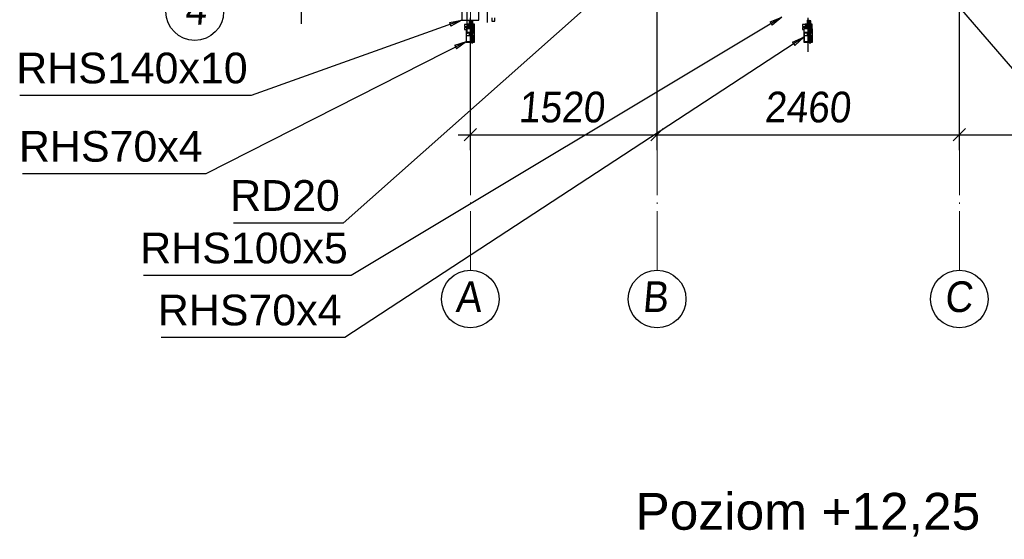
# Paper-space layout 'A0 Advance Steel' of a CAD drawing. Header units: millimetres. Extents: x 228 to 822, y 214 to 634.
# Tile 24 of 76: x 402 to 482, y 356 to 398. Entities that reach past the tile are written whole.
import ezdxf

# ---------------------------------------------------------------- set-up
doc = ezdxf.new("R2010")
doc.units = ezdxf.units.MM
doc.linetypes.add('ACAD_ISO04W100', pattern=[30, 24, -3, 0, -3])
doc.layers.get('0').update_dxf_attribs({"linetype": 'CONTINUOUS'})
for name, color, linetype in [('AS_Belki', 145, 'CONTINUOUS'), ('AS_Blachy', 30, 'CONTINUOUS'), ('AS_DIM_ON', 7, 'CONTINUOUS'), ('AS_Schody', 253, 'CONTINUOUS'), ('AS_Sruby', 9, 'CONTINUOUS')]:
    doc.layers.add(name, color=color, linetype=linetype)
doc.styles.add('Arial', font='arial.ttf')
doc.styles.add('ARIAL_1', font='arial.ttf', dxfattribs={"width": 0.9, "oblique": 5})

# ---------------------------------------------------------------- blocks, each defined once
blk = doc.blocks.new('324ewdsczxzxcz')
at = {"linetype": 'ACAD_ISO04W100', "lineweight": 5, "ltscale": 0.2}
for p, q in [((303.229, 244.968, -5394.472), (303.229, 340.131, -5394.472)), ((318.429, 244.968), (318.429, 340.131)), ((343.029, 244.968), (343.029, 340.131))]:
    blk.add_line(p, q, dxfattribs=at)
for centre in [(280.8, 266.018, -2641.446), (303.229, 242.62, -5394.472), (318.429, 242.62), (343.029, 242.62)]:
    blk.add_circle(centre, 2.347)
at = {"char_height": 2.5, "attachment_point": 1, "style": 'ARIAL_1'}
for s, insert in [('4', (279.981, 267.461, -2641.446)), ('A', (302.007, 244.064, -5394.472)), ('B', (317.207, 244.064)), ('C', (341.807, 244.063))]:
    blk.add_mtext_dynamic_manual_height_columns(s, width=4.31573, gutter_width=12.5, heights=[0], dxfattribs=dict(at, insert=insert))

psp = doc.layouts.new('A0 Advance Steel')

# ---------------------------------------------------------------- linework, layer by layer
at = {"color": 0, "linetype": 'ByBlock', "lineweight": -2}
for p, q in [((437.273, 397.779), (438.271, 397.959)), ((437.273, 397.779), (437.386, 397.465)), ((438.271, 397.959), (437.386, 397.465)), ((463.372, 397.837, -22603.847), (464.315, 398.209, -22603.847)), ((463.372, 397.837, -22603.847), (463.543, 397.552, -22603.847)), ((464.315, 398.209, -22603.847), (463.543, 397.552, -22603.847)), ((437.694, 395.919), (438.661, 396.224)), ((437.694, 395.919), (437.845, 395.622)), ((438.661, 396.224), (437.845, 395.622)), ((465.193, 396.167), (466.121, 396.575)), ((465.193, 396.167), (465.376, 395.888)), ((466.121, 396.575), (465.376, 395.888))]:
    psp.add_line(p, q, dxfattribs=at)
at = {"color": 7}
for points in [[(472.271, 420.218), (428.626, 381.442), (419.697, 381.442)], [(472.737, 406.005), (504.658, 369.037), (519.605, 369.037)], [(438.271, 397.959), (421.123, 391.818), (402.291, 391.818)], [(464.315, 398.209), (429.269, 377.169), (412.379, 377.169)], [(438.661, 396.224), (417.454, 385.445), (402.507, 385.445)], [(466.121, 396.575), (428.759, 372.122), (413.812, 372.122)]]:
    psp.add_lwpolyline(points, dxfattribs=at)
at = {"layer": 'AS_Belki', "linetype": 'Continuous', "ltscale": 0.15}
for p, q in [((438.271, 399.359), (438.271, 397.959)), ((439.671, 397.959), (439.671, 399.359)), ((438.271, 397.959), (439.671, 397.959)), ((439.041, 397.265), (438.621, 397.265)), ((438.621, 397.265), (438.621, 396.973)), ((438.621, 396.973), (439.041, 396.973)), ((438.621, 396.973), (438.621, 396.178)), ((438.661, 396.927), (439.041, 396.927)), ((438.661, 396.224), (438.661, 396.927)), ((439.041, 396.683), (438.661, 396.683)), ((439.041, 396.973), (439.041, 397.265)), ((439.041, 396.927), (439.041, 396.973)), ((439.041, 396.224), (439.041, 396.683)), ((439.321, 397.265), (439.221, 397.265)), ((439.221, 397.265), (439.221, 396.973)), ((439.221, 396.973), (439.321, 396.973)), ((439.221, 396.973), (439.221, 396.927)), ((439.221, 396.927), (439.281, 396.927)), ((439.281, 396.683), (439.221, 396.683)), ((439.221, 396.683), (439.221, 396.224)), ((439.281, 396.927), (439.281, 396.224)), ((439.321, 396.973), (439.321, 397.265)), ((439.321, 396.178), (439.321, 396.973)), ((466.541, 397.265), (466.121, 397.265)), ((466.121, 397.265), (466.121, 396.973)), ((466.121, 396.973), (466.541, 396.973)), ((466.121, 396.973), (466.121, 396.178)), ((466.161, 396.927), (466.541, 396.927)), ((466.161, 396.224), (466.161, 396.927)), ((466.541, 396.683), (466.161, 396.683)), ((466.541, 396.973), (466.541, 397.265)), ((466.541, 396.927), (466.541, 396.973)), ((466.541, 396.224), (466.541, 396.683)), ((466.821, 397.265), (466.721, 397.265)), ((466.721, 397.265), (466.721, 396.973)), ((466.721, 396.973), (466.821, 396.973)), ((466.721, 396.973), (466.721, 396.927)), ((466.721, 396.927), (466.781, 396.927)), ((466.781, 396.683), (466.721, 396.683)), ((466.721, 396.683), (466.721, 396.224)), ((466.781, 396.927), (466.781, 396.224)), ((466.821, 396.973), (466.821, 397.265)), ((466.821, 396.178), (466.821, 396.973)), ((438.621, 396.178), (439.041, 396.178)), ((438.661, 396.224), (439.041, 396.224)), ((439.041, 396.178), (439.041, 396.224)), ((439.221, 396.224), (439.281, 396.224)), ((439.221, 396.224), (439.221, 396.178)), ((439.221, 396.178), (439.321, 396.178)), ((466.121, 396.178), (466.541, 396.178)), ((466.161, 396.224), (466.541, 396.224)), ((466.541, 396.178), (466.541, 396.224)), ((466.721, 396.224), (466.781, 396.224)), ((466.721, 396.224), (466.721, 396.178)), ((466.721, 396.178), (466.821, 396.178))]:
    psp.add_line(p, q, dxfattribs=at)
at = {"layer": 'AS_Belki', "color": 10, "linetype": 'ACAD_ISO04W100', "ltscale": 0.15}
for points in [[(438.721, 396.859), (438.721, 399.359), (438.721, 400.659), (438.721, 403.159)], [(438.971, 395.393), (438.971, 396.575), (438.971, 396.956), (438.971, 398.139)], [(466.471, 395.393), (466.471, 396.575), (466.471, 396.956), (466.471, 398.139)]]:
    psp.add_lwpolyline(points, dxfattribs=at)
at = {"layer": 'AS_Blachy', "linetype": 'Continuous', "ltscale": 0.15}
for p, q in [((438.891, 397.468), (438.891, 397.959)), ((439.051, 397.959), (439.051, 397.55)), ((439.171, 397.9), (439.051, 397.9)), ((439.051, 397.55), (439.051, 397.468)), ((439.171, 397.029), (439.171, 397.9)), ((466.391, 397.959), (466.551, 397.959)), ((466.391, 397.959), (466.391, 397.468)), ((466.551, 397.959), (466.551, 397.55)), ((466.671, 397.9), (466.551, 397.9)), ((466.551, 397.55), (466.551, 397.468)), ((466.671, 397.029), (466.671, 397.9)), ((439.051, 397.468), (438.891, 397.468)), ((438.891, 397.265), (438.891, 397.468)), ((438.891, 396.683), (438.891, 396.927)), ((439.051, 397.468), (439.051, 397.408)), ((439.051, 397.408), (439.051, 397.029)), ((439.051, 397.029), (439.171, 397.029)), ((439.051, 397.029), (439.051, 396.121)), ((439.171, 396.121), (439.171, 397.029)), ((466.551, 397.468), (466.391, 397.468)), ((466.391, 397.468), (466.391, 397.265)), ((466.391, 396.927), (466.391, 396.683)), ((466.551, 397.468), (466.551, 397.408)), ((466.551, 397.408), (466.551, 397.029)), ((466.551, 397.029), (466.671, 397.029)), ((466.551, 397.029), (466.551, 396.121)), ((466.671, 396.121), (466.671, 397.029)), ((439.041, 396.479), (439.051, 396.479)), ((439.051, 396.121), (439.171, 396.121)), ((466.541, 396.479), (466.551, 396.479)), ((466.551, 396.121), (466.671, 396.121))]:
    psp.add_line(p, q, dxfattribs=at)
at = {"layer": 'AS_DIM_ON', "color": 8}
for p, q in [((425.221, 397.659), (425.221, 413.859)), ((454.171, 387.391), (454.171, 411.859)), ((478.771, 387.391), (478.771, 411.859)), ((438.971, 387.391), (438.971, 396.659)), ((437.971, 388.641), (454.171, 388.641)), ((454.171, 388.641), (478.771, 388.641)), ((478.771, 388.641), (494.971, 388.641))]:
    psp.add_line(p, q, dxfattribs=at)
at = {"layer": 'AS_DIM_ON', "color": 8, "linetype": 'ByBlock', "lineweight": -2}
for p, q in [((439.471, 389.141), (438.471, 388.141)), ((453.671, 388.141), (454.671, 389.141)), ((454.671, 389.141), (453.671, 388.141)), ((478.271, 388.141), (479.271, 389.141)), ((479.271, 389.141), (478.271, 388.141))]:
    psp.add_line(p, q, dxfattribs=at)
at = {"layer": 'AS_Schody', "color": 10, "linetype": 'ACAD_ISO04W100', "ltscale": 0.15}
psp.add_lwpolyline([(440.356, 397.769), (440.356, 400.269), (440.356, 414.069), (440.356, 416.569)], dxfattribs=at)
at = {"layer": 'AS_Sruby', "linetype": 'Continuous', "ltscale": 0.15}
for p, q in [((438.713, 397.604), (438.501, 397.604)), ((438.501, 397.604), (438.501, 397.594)), ((438.501, 397.594), (438.501, 397.575)), ((438.501, 397.575), (438.501, 397.547)), ((438.501, 397.547), (438.501, 397.516)), ((438.501, 397.516), (438.501, 397.486)), ((438.501, 397.486), (438.501, 397.462)), ((438.861, 397.642), (438.713, 397.642)), ((438.713, 397.642), (438.713, 397.528)), ((438.861, 397.528), (438.713, 397.528)), ((438.713, 397.528), (438.713, 397.41)), ((438.891, 397.673), (438.861, 397.673)), ((438.861, 397.673), (438.861, 397.667)), ((438.861, 397.667), (438.861, 397.656)), ((438.861, 397.656), (438.861, 397.64)), ((438.861, 397.64), (438.861, 397.619)), ((438.861, 397.619), (438.861, 397.594)), ((438.861, 397.594), (438.861, 397.567)), ((438.861, 397.567), (438.861, 397.538)), ((438.861, 397.538), (438.861, 397.509)), ((438.861, 397.509), (438.861, 397.48)), ((439.201, 397.673), (439.171, 397.673)), ((439.201, 397.667), (439.201, 397.673)), ((439.201, 397.656), (439.201, 397.667)), ((439.201, 397.64), (439.201, 397.656)), ((439.301, 397.642), (439.201, 397.642)), ((439.201, 397.619), (439.201, 397.64)), ((439.201, 397.594), (439.201, 397.619)), ((439.201, 397.567), (439.201, 397.594)), ((439.201, 397.538), (439.201, 397.567)), ((439.201, 397.509), (439.201, 397.538)), ((439.301, 397.528), (439.201, 397.528)), ((439.201, 397.48), (439.201, 397.509)), ((439.301, 397.528), (439.301, 397.642)), ((439.301, 397.41), (439.301, 397.528)), ((440.724, 398.164), (440.724, 397.879)), ((440.724, 397.879), (440.736, 397.879)), ((440.736, 397.879), (440.765, 397.879)), ((440.765, 397.879), (440.806, 397.879)), ((440.806, 397.879), (440.852, 397.879)), ((440.852, 397.879), (440.897, 397.879)), ((440.897, 397.879), (440.934, 397.879)), ((440.934, 397.879), (440.957, 397.879)), ((440.957, 397.879), (440.963, 397.879)), ((440.963, 397.879), (440.963, 398.164)), ((466.213, 397.604), (466.001, 397.604)), ((466.001, 397.604), (466.001, 397.594)), ((466.001, 397.594), (466.001, 397.575)), ((466.001, 397.575), (466.001, 397.547)), ((466.001, 397.547), (466.001, 397.516)), ((466.001, 397.516), (466.001, 397.486)), ((466.001, 397.486), (466.001, 397.462)), ((466.361, 397.642), (466.213, 397.642)), ((466.213, 397.642), (466.213, 397.528)), ((466.361, 397.528), (466.213, 397.528)), ((466.213, 397.528), (466.213, 397.41)), ((466.391, 397.673), (466.361, 397.673)), ((466.361, 397.673), (466.361, 397.667)), ((466.361, 397.667), (466.361, 397.656)), ((466.361, 397.656), (466.361, 397.64)), ((466.361, 397.64), (466.361, 397.619)), ((466.361, 397.619), (466.361, 397.594)), ((466.361, 397.594), (466.361, 397.567)), ((466.361, 397.567), (466.361, 397.538)), ((466.361, 397.538), (466.361, 397.509)), ((466.361, 397.509), (466.361, 397.48)), ((466.701, 397.673), (466.671, 397.673)), ((466.701, 397.667), (466.701, 397.673)), ((466.701, 397.656), (466.701, 397.667)), ((466.701, 397.64), (466.701, 397.656)), ((466.801, 397.642), (466.701, 397.642)), ((466.701, 397.619), (466.701, 397.64)), ((466.701, 397.594), (466.701, 397.619)), ((466.701, 397.567), (466.701, 397.594)), ((466.701, 397.538), (466.701, 397.567)), ((466.701, 397.509), (466.701, 397.538)), ((466.801, 397.528), (466.701, 397.528)), ((466.701, 397.48), (466.701, 397.509)), ((466.801, 397.528), (466.801, 397.642)), ((466.801, 397.41), (466.801, 397.528)), ((438.501, 397.462), (438.501, 397.447)), ((438.501, 397.447), (438.501, 397.444)), ((438.501, 397.444), (438.713, 397.444)), ((438.713, 397.367), (438.501, 397.367)), ((438.501, 397.367), (438.501, 397.358)), ((438.501, 397.358), (438.501, 397.338)), ((438.501, 397.338), (438.501, 397.31)), ((438.501, 397.31), (438.501, 397.279)), ((438.501, 397.279), (438.501, 397.25)), ((438.501, 397.25), (438.501, 397.225)), ((438.501, 397.225), (438.501, 397.211)), ((438.501, 397.211), (438.501, 397.208)), ((438.501, 397.208), (438.621, 397.208)), ((438.861, 397.41), (438.713, 397.41)), ((438.713, 397.41), (438.713, 397.406)), ((438.713, 397.406), (438.861, 397.406)), ((438.861, 397.405), (438.713, 397.405)), ((438.713, 397.405), (438.713, 397.292)), ((438.861, 397.292), (438.713, 397.292)), ((438.713, 397.292), (438.713, 397.265)), ((438.861, 397.48), (438.861, 397.453)), ((438.861, 397.453), (438.861, 397.437)), ((438.891, 397.437), (438.861, 397.437)), ((438.861, 397.437), (438.861, 397.431)), ((438.861, 397.431), (438.861, 397.42)), ((438.861, 397.42), (438.861, 397.403)), ((438.861, 397.403), (438.861, 397.382)), ((438.861, 397.382), (438.861, 397.358)), ((438.861, 397.358), (438.861, 397.331)), ((438.861, 397.331), (438.861, 397.302)), ((438.861, 397.302), (438.861, 397.272)), ((438.861, 397.272), (438.861, 397.265)), ((439.201, 397.437), (439.171, 397.437)), ((439.171, 397.138), (439.201, 397.138)), ((439.201, 397.453), (439.201, 397.48)), ((439.201, 397.437), (439.201, 397.453)), ((439.201, 397.431), (439.201, 397.437)), ((439.201, 397.42), (439.201, 397.431)), ((439.201, 397.403), (439.201, 397.42)), ((439.301, 397.41), (439.201, 397.41)), ((439.201, 397.406), (439.301, 397.406)), ((439.301, 397.405), (439.201, 397.405)), ((439.201, 397.382), (439.201, 397.403)), ((439.201, 397.358), (439.201, 397.382)), ((439.201, 397.331), (439.201, 397.358)), ((439.201, 397.302), (439.201, 397.331)), ((439.201, 397.272), (439.201, 397.302)), ((439.301, 397.292), (439.201, 397.292)), ((439.201, 397.244), (439.201, 397.272)), ((439.201, 397.216), (439.201, 397.244)), ((439.201, 397.192), (439.201, 397.216)), ((439.201, 397.171), (439.201, 397.192)), ((439.221, 397.174), (439.201, 397.174)), ((439.201, 397.155), (439.201, 397.171)), ((439.201, 397.17), (439.221, 397.17)), ((439.201, 397.144), (439.201, 397.155)), ((439.201, 397.138), (439.201, 397.144)), ((439.301, 397.406), (439.301, 397.41)), ((439.301, 397.292), (439.301, 397.405)), ((439.301, 397.265), (439.301, 397.292)), ((466.001, 397.462), (466.001, 397.447)), ((466.001, 397.447), (466.001, 397.444)), ((466.001, 397.444), (466.213, 397.444)), ((466.213, 397.367), (466.001, 397.367)), ((466.001, 397.367), (466.001, 397.358)), ((466.001, 397.358), (466.001, 397.338)), ((466.001, 397.338), (466.001, 397.31)), ((466.001, 397.31), (466.001, 397.279)), ((466.001, 397.279), (466.001, 397.25)), ((466.001, 397.25), (466.001, 397.225)), ((466.001, 397.225), (466.001, 397.211)), ((466.001, 397.211), (466.001, 397.208)), ((466.001, 397.208), (466.121, 397.208)), ((466.361, 397.41), (466.213, 397.41)), ((466.213, 397.41), (466.213, 397.406)), ((466.213, 397.406), (466.361, 397.406)), ((466.361, 397.405), (466.213, 397.405)), ((466.213, 397.405), (466.213, 397.292)), ((466.361, 397.292), (466.213, 397.292)), ((466.213, 397.292), (466.213, 397.265)), ((466.361, 397.48), (466.361, 397.453)), ((466.361, 397.453), (466.361, 397.437)), ((466.391, 397.437), (466.361, 397.437)), ((466.361, 397.437), (466.361, 397.431)), ((466.361, 397.431), (466.361, 397.42)), ((466.361, 397.42), (466.361, 397.403)), ((466.361, 397.403), (466.361, 397.382)), ((466.361, 397.382), (466.361, 397.358)), ((466.361, 397.358), (466.361, 397.331)), ((466.361, 397.331), (466.361, 397.302)), ((466.361, 397.302), (466.361, 397.272)), ((466.361, 397.272), (466.361, 397.265)), ((466.701, 397.437), (466.671, 397.437)), ((466.671, 397.138), (466.701, 397.138)), ((466.701, 397.453), (466.701, 397.48)), ((466.701, 397.437), (466.701, 397.453)), ((466.701, 397.431), (466.701, 397.437)), ((466.701, 397.42), (466.701, 397.431)), ((466.701, 397.403), (466.701, 397.42)), ((466.801, 397.41), (466.701, 397.41)), ((466.701, 397.406), (466.801, 397.406)), ((466.801, 397.405), (466.701, 397.405)), ((466.701, 397.382), (466.701, 397.403)), ((466.701, 397.358), (466.701, 397.382)), ((466.701, 397.331), (466.701, 397.358)), ((466.701, 397.302), (466.701, 397.331)), ((466.701, 397.272), (466.701, 397.302)), ((466.801, 397.292), (466.701, 397.292)), ((466.701, 397.244), (466.701, 397.272)), ((466.701, 397.216), (466.701, 397.244)), ((466.701, 397.192), (466.701, 397.216)), ((466.701, 397.171), (466.701, 397.192)), ((466.721, 397.174), (466.701, 397.174)), ((466.701, 397.155), (466.701, 397.171)), ((466.701, 397.17), (466.721, 397.17)), ((466.701, 397.144), (466.701, 397.155)), ((466.701, 397.138), (466.701, 397.144)), ((466.801, 397.406), (466.801, 397.41)), ((466.801, 397.292), (466.801, 397.405)), ((466.801, 397.265), (466.801, 397.292))]:
    psp.add_line(p, q, dxfattribs=at)

# ---------------------------------------------------------------- block references
psp.add_blockref('324ewdsczxzxcz', (135.742, 132.641, 21784.806))

# ---------------------------------------------------------------- texts
at = {"color": 7, "style": 'Arial'}
for s, p in [('RHS140x10', (402.016, 392.818)), ('RHS70x4', (402.233, 386.445)), ('RD20', (419.422, 382.442)), ('RHS100x5', (412.105, 378.169)), ('RHS70x4', (413.537, 373.122))]:
    psp.add_text(s, height=2.5, dxfattribs=at).set_placement(p)
at = {"color": 84, "style": 'Arial'}
psp.add_text('Poziom +12,25', height=3, dxfattribs=at).set_placement((452.402, 356.486))
at = {"layer": 'AS_DIM_ON', "color": 9, "style": 'ARIAL_1', "oblique": 5, "width": 0.9}
for s, p in [('1520', (442.867, 389.641)), ('2460', (462.892, 389.641))]:
    psp.add_text(s, height=2.5, dxfattribs=at).set_placement(p)

doc.saveas('drawing.dxf')
